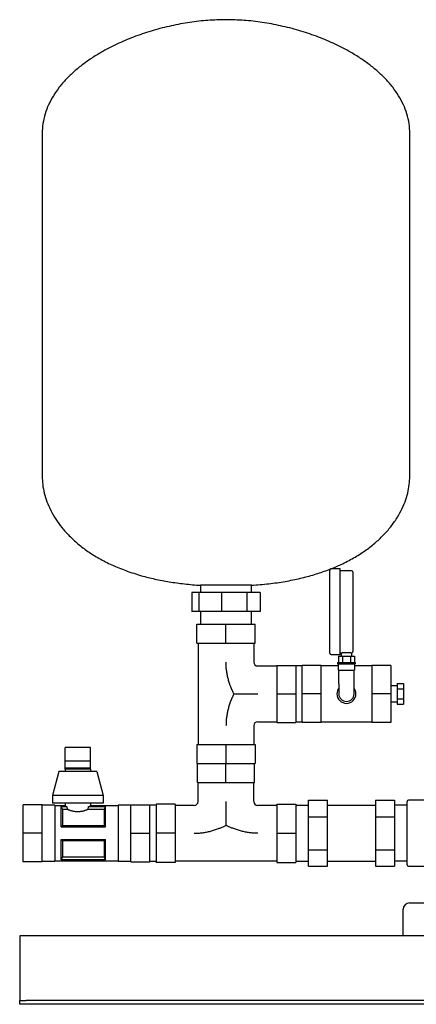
# Model space of a CAD drawing. Header units: millimetres. Extents: x 16 to 1248, y 16 to 793.
# Tile 1 of 3: x 16 to 329, y 16 to 793. Entities that reach past the tile are written whole.
import ezdxf

# ---------------------------------------------------------------- set-up
doc = ezdxf.new("R2010")
doc.units = ezdxf.units.MM

msp = doc.modelspace()

# ---------------------------------------------------------------- linework, layer by layer
at = {"color": 7, "linetype": 'Continuous', "lineweight": 25}
for p, q in [((34.01, 703.31), (34.01, 432.72)), ((324.01, 432.72), (324.01, 703.31)), ((261.01, 325.91), (261.01, 358.66)), ((269.01, 359.66), (262.01, 359.66)), ((269.01, 325.91), (269.01, 359.66)), ((278.01, 358.31), (269.01, 358.31)), ((279.01, 357.31), (279.01, 325.91)), ((159.01, 346.75), (159.01, 341.11)), ((176.4, 346.75), (159.01, 346.75)), ((199.01, 346.75), (176.4, 346.75)), ((199.01, 341.11), (199.01, 346.75)), ((152.18, 341.11), (152.18, 326.11)), ((157.55, 341.11), (152.18, 341.11)), ((157.55, 341.11), (157.55, 326.11)), ((175.48, 341.11), (157.55, 341.11)), ((175.48, 341.11), (175.48, 326.11)), ((195.49, 341.11), (175.48, 341.11)), ((195.49, 341.11), (195.49, 326.11)), ((205.84, 341.11), (195.49, 341.11)), ((205.84, 341.11), (205.84, 326.11)), ((157.55, 326.11), (152.18, 326.11)), ((175.48, 326.11), (157.55, 326.11)), ((159.01, 326.11), (159.01, 316.11)), ((195.49, 326.11), (175.48, 326.11)), ((205.84, 326.11), (195.49, 326.11)), ((199.01, 316.11), (199.01, 326.11)), ((261.01, 293.16), (261.01, 325.91)), ((269.01, 292.16), (269.01, 325.91)), ((279.01, 325.91), (279.01, 294.51)), ((156.01, 301.11), (156.01, 316.11)), ((156.01, 316.11), (179.01, 316.11)), ((179.01, 301.11), (179.01, 316.11)), ((179.01, 316.11), (202.01, 316.11)), ((202.01, 301.11), (202.01, 316.11)), ((156.01, 301.11), (179.01, 301.11)), ((157.01, 301.11), (157.01, 221.11)), ((179.01, 301.11), (202.01, 301.11)), ((201.01, 301.11), (201.01, 286.11)), ((262.01, 292.16), (269.01, 292.16)), ((267.66, 290.91), (267.66, 285.91)), ((267.66, 290.91), (270.84, 290.91)), ((269.01, 293.51), (269.91, 293.51)), ((269.91, 293.51), (269.91, 290.91)), ((270.84, 290.91), (270.84, 285.91)), ((270.84, 290.91), (277.19, 290.91)), ((277.19, 290.91), (277.19, 285.91)), ((277.19, 290.91), (280.36, 290.91)), ((278.11, 293.51), (278.11, 290.91)), ((280.36, 290.91), (280.36, 285.91)), ((204.01, 283.11), (219.01, 283.11)), ((219.01, 283.61), (234.01, 283.61)), ((219.01, 283.61), (219.01, 261.11)), ((234.01, 283.61), (234.01, 261.11)), ((239.01, 283.26), (234.01, 283.26)), ((254.01, 283.61), (239.01, 283.61)), ((239.01, 261.11), (239.01, 283.61)), ((254.01, 261.11), (254.01, 283.61)), ((267.51, 283.26), (254.01, 283.26)), ((267.01, 285.91), (267.01, 284.91)), ((267.01, 285.91), (281.01, 285.91)), ((267.01, 284.91), (281.01, 284.91)), ((267.51, 284.91), (267.51, 279.91)), ((267.51, 279.91), (280.51, 279.91)), ((268.01, 269.11), (268.01, 279.91)), ((280.01, 269.11), (280.01, 279.91)), ((280.51, 284.91), (280.51, 279.91)), ((294.01, 283.26), (280.51, 283.26)), ((281.01, 285.91), (281.01, 284.91)), ((309.01, 283.61), (294.01, 283.61)), ((294.01, 283.61), (294.01, 261.11)), ((309.01, 283.61), (309.01, 261.11)), ((268.01, 269.11), (268.01, 261.11)), ((280.01, 261.11), (280.01, 269.11)), ((314.01, 267.46), (309.01, 267.46)), ((314.01, 269.2), (319.01, 269.2)), ((314.01, 269.2), (314.01, 265.16)), ((314.01, 265.16), (314.01, 257.07)), ((314.01, 265.16), (319.01, 265.16)), ((319.01, 269.2), (319.01, 265.16)), ((319.01, 265.16), (319.01, 257.07)), ((219.01, 261.11), (219.01, 238.61)), ((219.01, 261.11), (234.01, 261.11)), ((234.01, 261.11), (234.01, 238.61)), ((254.01, 261.11), (239.01, 261.11)), ((239.01, 238.61), (239.01, 261.11)), ((254.01, 238.61), (254.01, 261.11)), ((309.01, 261.11), (294.01, 261.11)), ((294.01, 261.11), (294.01, 238.61)), ((309.01, 261.11), (309.01, 238.61)), ((314.01, 257.07), (319.01, 257.07)), ((314.01, 257.07), (314.01, 253.03)), ((319.01, 257.07), (319.01, 253.03)), ((309.01, 254.76), (314.01, 254.76)), ((314.01, 253.03), (319.01, 253.03)), ((201.01, 236.11), (201.01, 221.11)), ((204.01, 239.11), (219.01, 239.11)), ((219.01, 238.61), (234.01, 238.61)), ((234.01, 238.96), (239.01, 238.96)), ((254.01, 238.61), (239.01, 238.61)), ((254.01, 238.96), (294.01, 238.96)), ((309.01, 238.61), (294.01, 238.61)), ((72.01, 218.8), (52.01, 218.8)), ((52.01, 208.35), (52.01, 218.8)), ((72.01, 208.35), (72.01, 218.8)), ((156.01, 221.11), (156.01, 206.11)), ((156.01, 221.11), (179.01, 221.11)), ((179.01, 221.11), (179.01, 206.11)), ((179.01, 221.11), (202.01, 221.11)), ((202.01, 221.11), (202.01, 206.11)), ((52.01, 201.76), (52.01, 208.35)), ((52.01, 208.35), (72.01, 208.35)), ((53.01, 202.76), (52.01, 201.76)), ((53.01, 202.76), (71.01, 202.76)), ((71.01, 202.76), (72.01, 201.76)), ((72.01, 201.76), (72.01, 208.35)), ((156.01, 206.11), (179.01, 206.11)), ((156.51, 191.11), (156.51, 206.11)), ((179.01, 206.11), (202.01, 206.11)), ((179.01, 191.11), (179.01, 206.11)), ((201.51, 191.11), (201.51, 206.11)), ((47.01, 199.76), (42.01, 181.01)), ((77.01, 199.76), (47.01, 199.76)), ((52.01, 201.76), (52.01, 199.76)), ((72.01, 201.76), (52.01, 201.76)), ((72.01, 201.76), (72.01, 199.76)), ((77.01, 199.76), (82.01, 181.01)), ((156.51, 191.11), (179.01, 191.11)), ((157.01, 176.11), (157.01, 191.11)), ((179.01, 191.11), (201.51, 191.11)), ((201.01, 176.11), (201.01, 191.11)), ((42.01, 181.01), (42.01, 174.76)), ((82.01, 181.01), (42.01, 181.01)), ((82.01, 181.01), (82.01, 174.76)), ((34.01, 173.61), (19.01, 173.61)), ((19.01, 151.11), (19.01, 173.61)), ((34.01, 151.11), (34.01, 173.61)), ((44.01, 173.26), (34.01, 173.26)), ((82.01, 174.76), (42.01, 174.76)), ((44.01, 173.26), (44.01, 151.11)), ((52.01, 172.76), (44.01, 172.76)), ((49.01, 172.18), (53.35, 172.18)), ((49.01, 156.11), (49.01, 172.18)), ((49.04, 172.12), (53.35, 172.12)), ((52.01, 174.76), (52.01, 172.76)), ((53.35, 172.12), (53.35, 172.18)), ((70.67, 172.18), (84.01, 172.18)), ((70.67, 172.18), (70.67, 172.12)), ((70.67, 172.12), (83.99, 172.12)), ((72.01, 174.76), (72.01, 172.76)), ((94.01, 172.76), (72.01, 172.76)), ((84.01, 156.11), (84.01, 172.18)), ((104.01, 173.26), (94.01, 173.26)), ((94.01, 173.26), (94.01, 151.11)), ((104.01, 173.61), (119.01, 173.61)), ((104.01, 151.11), (104.01, 173.61)), ((119.01, 151.11), (119.01, 173.61)), ((124.01, 173.26), (119.01, 173.26)), ((139.01, 174.11), (124.01, 174.11)), ((124.01, 174.11), (124.01, 151.11)), ((139.01, 174.11), (139.01, 151.11)), ((154.01, 173.11), (139.01, 173.11)), ((219.01, 173.11), (204.01, 173.11)), ((219.01, 174.11), (219.01, 151.11)), ((219.01, 174.11), (234.01, 174.11)), ((234.01, 174.11), (234.01, 151.11)), ((234.01, 173.26), (244.01, 173.26)), ((244.01, 177.09), (259.01, 177.09)), ((244.01, 164.1), (244.01, 177.09)), ((259.01, 164.1), (259.01, 177.09)), ((259.01, 173.26), (297.01, 173.26)), ((297.01, 177.09), (297.01, 164.1)), ((297.01, 177.09), (312.01, 177.09)), ((312.01, 177.09), (312.01, 164.1)), ((322.01, 173.26), (312.01, 173.26)), ((322.01, 151.11), (322.01, 176.11)), ((348.01, 177.11), (323.01, 177.11)), ((49.95, 169.8), (49.95, 157.19)), ((54.07, 169.8), (49.95, 169.8)), ((83.08, 169.8), (69.95, 169.8)), ((83.08, 157.19), (83.08, 169.8)), ((244.01, 164.1), (259.01, 164.1)), ((244.01, 138.12), (244.01, 164.1)), ((259.01, 138.12), (259.01, 164.1)), ((297.01, 164.1), (297.01, 138.12)), ((297.01, 164.1), (312.01, 164.1)), ((312.01, 164.1), (312.01, 138.12)), ((49.01, 156.11), (84.01, 156.11)), ((49.95, 157.19), (83.08, 157.19)), ((34.01, 151.11), (19.01, 151.11)), ((19.01, 128.61), (19.01, 151.11)), ((34.01, 128.61), (34.01, 151.11)), ((44.01, 151.11), (44.01, 128.96)), ((94.01, 151.11), (94.01, 128.96)), ((104.01, 128.61), (104.01, 151.11)), ((104.01, 151.11), (119.01, 151.11)), ((119.01, 128.61), (119.01, 151.11)), ((139.01, 151.11), (124.01, 151.11)), ((124.01, 151.11), (124.01, 128.11)), ((139.01, 151.11), (139.01, 128.11)), ((219.01, 151.11), (234.01, 151.11)), ((219.01, 151.11), (219.01, 128.11)), ((234.01, 151.11), (234.01, 128.11)), ((322.01, 126.11), (322.01, 151.11)), ((49.01, 146.11), (84.01, 146.11)), ((49.01, 130.05), (49.01, 146.11)), ((49.95, 145.03), (49.95, 132.43)), ((83.08, 145.03), (49.95, 145.03)), ((83.08, 132.43), (83.08, 145.03)), ((84.01, 130.05), (84.01, 146.11)), ((49.95, 132.43), (83.08, 132.43)), ((244.01, 125.13), (244.01, 138.12)), ((244.01, 138.12), (259.01, 138.12)), ((259.01, 125.13), (259.01, 138.12)), ((297.01, 138.12), (312.01, 138.12)), ((297.01, 138.12), (297.01, 125.13)), ((312.01, 138.12), (312.01, 125.13)), ((34.01, 128.61), (19.01, 128.61)), ((34.01, 128.96), (44.01, 128.96)), ((44.01, 129.46), (94.01, 129.46)), ((49.01, 130.05), (84.01, 130.05)), ((83.99, 130.11), (49.04, 130.11)), ((94.01, 128.96), (104.01, 128.96)), ((104.01, 128.61), (119.01, 128.61)), ((119.01, 128.96), (124.01, 128.96)), ((139.01, 128.11), (124.01, 128.11)), ((219.01, 129.11), (139.01, 129.11)), ((219.01, 128.11), (234.01, 128.11)), ((234.01, 128.96), (244.01, 128.96)), ((244.01, 125.13), (259.01, 125.13)), ((259.01, 128.96), (297.01, 128.96)), ((297.01, 125.13), (312.01, 125.13)), ((322.01, 128.96), (312.01, 128.96)), ((323.01, 125.11), (348.01, 125.11)), ((323.76, 96.11), (343.96, 96.11)), ((318.76, 70.11), (318.76, 91.11)), ((816.26, 70.11), (16.26, 70.11)), ((16.26, 70.11), (16.26, 65.11)), ((16.26, 65.11), (16.26, 21.11)), ((16.26, 21.11), (16.26, 19.11)), ((16.26, 16.11), (16.26, 19.11)), ((16.26, 19.11), (21.26, 19.11)), ((21.26, 16.11), (16.26, 16.11)), ((811.26, 19.11), (21.26, 19.11)), ((811.26, 16.11), (21.26, 16.11))]:
    msp.add_line(p, q, dxfattribs=at)
at = {"color": 7, "linetype": 'Continuous', "lineweight": 25, "flags": 128}
for points in [[(49.01, 172.18), (49.03, 172.14), (49.04, 172.12)], [(83.99, 172.12), (84, 172.15), (84.01, 172.18)], [(49.04, 130.11), (49.03, 130.08), (49.01, 130.05)], [(84.01, 130.05), (84, 130.08), (83.99, 130.11)]]:
    msp.add_lwpolyline(points, dxfattribs=at)
at = {"color": 7, "linetype": 'Continuous', "lineweight": 25}
for centre, radius, start, end in [((262.01, 358.66), 1, 90, 180), ((278.01, 357.31), 1, 0, 90), ((262.01, 293.16), 1, 180, 270), ((204.01, 286.11), 3, 180, 270), ((274.01, 261.11), 7.5, 143.1301, 180), ((274.01, 261.11), 7.5, 0, 36.8699), ((274.01, 261.11), 7.5, 180, 0), ((274.01, 261.11), 6, 180, 270), ((274.01, 261.11), 6, 270, 0), ((204.01, 236.11), 3, 90, 180), ((154.01, 176.11), 3, 270, 0), ((204.01, 176.11), 3, 180, 270), ((323.01, 176.11), 1, 90, 180), ((323.01, 126.11), 1, 180, 270), ((323.76, 91.11), 5, 90, 180)]:
    msp.add_arc(centre, radius, start, end, dxfattribs=at)
for points, knots in [([(179.01, 793.11), (174.27, 793), (164.68, 792.78), (150.27, 791.07), (135.85, 788.43), (121.6, 784.78), (107.75, 780.2), (94.47, 774.72), (83.18, 769), (73.8, 763.34), (66.19, 758.03), (59.21, 752.35), (52.92, 746.31), (47.4, 739.92), (42.71, 733.2), (38.92, 726.16), (36.15, 718.81), (34.35, 711.16), (34.13, 705.94), (34.01, 703.31)], [0, 0, 0, 0, 0.076609, 0.154857, 0.234025, 0.313364, 0.392122, 0.469576, 0.545055, 0.596413, 0.646366, 0.694802, 0.741676, 0.787017, 0.830956, 0.873749, 0.915793, 0.957642, 1, 1, 1, 1]), ([(324.01, 703.31), (323.9, 705.94), (323.68, 711.16), (321.88, 718.81), (319.1, 726.16), (315.32, 733.2), (310.63, 739.92), (305.11, 746.31), (298.82, 752.35), (291.83, 758.03), (284.22, 763.34), (274.85, 769), (263.55, 774.72), (250.28, 780.2), (236.42, 784.78), (222.18, 788.43), (207.75, 791.07), (193.35, 792.78), (183.76, 793), (179.01, 793.11)], [0, 0, 0, 0, 0.042358, 0.084207, 0.126251, 0.169044, 0.212983, 0.258324, 0.305198, 0.353634, 0.403587, 0.454945, 0.530424, 0.607878, 0.686636, 0.765975, 0.845143, 0.923391, 1, 1, 1, 1]), ([(34.01, 432.72), (34.09, 430.56), (34.26, 426.13), (35.57, 419.43), (37.69, 412.58), (40.73, 405.66), (44.69, 398.81), (49.58, 392.08), (55.41, 385.56), (62.26, 379.28), (70.14, 373.31), (79.09, 367.74), (89.14, 362.63), (100.32, 358.07), (111.7, 354.43), (123.1, 351.59), (134.38, 349.43), (146.42, 347.74), (154.74, 347.08), (159.01, 346.75)], [0, 0, 0, 0, 0.039003, 0.079969, 0.123044, 0.168399, 0.216235, 0.265872, 0.318412, 0.374173, 0.43351, 0.496816, 0.564519, 0.637073, 0.714953, 0.780208, 0.849301, 0.922481, 1, 1, 1, 1]), ([(199.01, 346.75), (203.62, 347.11), (212.56, 347.82), (225.47, 349.72), (237.49, 352.15), (248.64, 355.12), (258.93, 358.57), (268.9, 362.66), (278.44, 367.46), (287.45, 373.01), (295.39, 378.96), (302.32, 385.26), (308.28, 391.86), (313.26, 398.68), (317.26, 405.6), (320.32, 412.53), (322.45, 419.4), (323.76, 426.12), (323.93, 430.55), (324.01, 432.72)], [0, 0, 0, 0, 0.08352, 0.162003, 0.235767, 0.305124, 0.370381, 0.431839, 0.499782, 0.563307, 0.622839, 0.678776, 0.732519, 0.783228, 0.831195, 0.876667, 0.919848, 0.96091, 1, 1, 1, 1]), ([(269.91, 293.51), (269.91, 293.51), (269.92, 293.51), (269.93, 293.52), (269.95, 293.52), (269.99, 293.52), (270.06, 293.53), (270.22, 293.55), (270.49, 293.58), (270.94, 293.63), (271.49, 293.68), (272.12, 293.72), (272.82, 293.75), (273.56, 293.77), (274.31, 293.78), (275.05, 293.76), (275.76, 293.73), (276.41, 293.69), (276.98, 293.64), (277.37, 293.6), (277.63, 293.57), (277.79, 293.55), (277.92, 293.54), (277.98, 293.53), (278.01, 293.53)], [0, 0, 0, 0, 0.015613, 0.031195, 0.046779, 0.062398, 0.093732, 0.125082, 0.187507, 0.250019, 0.312569, 0.374947, 0.437574, 0.499871, 0.562544, 0.624823, 0.687505, 0.749817, 0.812454, 0.874834, 0.906144, 0.937446, 0.968729, 1, 1, 1, 1]), ([(278.11, 293.51), (278.23, 293.54), (278.47, 293.59), (278.77, 293.82), (278.98, 294.15), (279, 294.39), (279.01, 294.51)], [0, 0, 0, 0, 0.241358, 0.5, 0.758642, 1, 1, 1, 1]), ([(185.26, 261.11), (185.16, 261.33), (184.94, 261.76), (184.63, 262.41), (184.33, 263.06), (184.03, 263.72), (183.74, 264.38), (183.45, 265.04), (183.18, 265.7), (182.91, 266.37), (182.34, 267.83), (181.55, 270.09), (180.64, 273.21), (179.93, 276.38), (179.4, 279.6), (179.16, 282.03), (179.07, 283.66), (179.04, 284.47), (179.02, 285.29), (179.01, 285.83), (179.01, 286.11)], [0, 0, 0, 0, 0.027887, 0.055742, 0.083568, 0.111371, 0.139153, 0.166921, 0.194677, 0.222427, 0.250174, 0.375099, 0.498817, 0.624406, 0.748764, 0.874334, 0.905755, 0.93716, 0.967429, 1, 1, 1, 1]), ([(185.26, 261.11), (185.16, 260.9), (184.94, 260.47), (184.63, 259.82), (184.33, 259.17), (184.03, 258.52), (183.74, 257.87), (183.46, 257.21), (183.19, 256.54), (182.92, 255.88), (182.35, 254.42), (181.55, 252.15), (180.64, 249.02), (179.93, 245.84), (179.4, 242.62), (179.16, 240.19), (179.07, 238.56), (179.04, 237.74), (179.02, 236.92), (179.01, 236.38), (179.01, 236.11)], [0, 0, 0, 0, 0.027789, 0.05554, 0.083257, 0.11094, 0.138595, 0.166223, 0.19383, 0.221418, 0.248993, 0.374373, 0.499126, 0.624539, 0.749481, 0.874727, 0.906051, 0.937369, 0.96969, 1, 1, 1, 1]), ([(185.26, 261.11), (185.49, 261.11), (185.93, 261.11), (186.6, 261.11), (187.27, 261.11), (187.93, 261.11), (188.59, 261.11), (189.25, 261.11), (190.48, 261.11), (192.26, 261.11), (194.61, 261.11), (196.95, 261.11), (199.3, 261.11), (201.66, 261.11), (203.23, 261.11), (204.01, 261.11)], [0, 0, 0, 0, 0.036186, 0.0721637, 0.1079434, 0.1435363, 0.1789542, 0.2142103, 0.2493184, 0.3749467, 0.4988871, 0.6245636, 0.749161, 0.8747649, 1, 1, 1, 1]), ([(49.04, 172.12), (49.2, 171.72), (49.51, 170.95), (49.8, 170.18), (49.95, 169.8)], [0, 0, 0, 0, 0.512726, 1, 1, 1, 1]), ([(52.01, 172.76), (52.01, 172.76), (52.02, 172.76), (52.03, 172.76), (52.05, 172.75), (52.08, 172.73), (52.12, 172.72), (52.16, 172.69), (52.22, 172.67), (52.28, 172.64), (52.37, 172.6), (52.49, 172.55), (52.66, 172.47), (52.86, 172.39), (53.09, 172.29), (53.26, 172.22), (53.35, 172.18)], [0, 0, 0, 0, 0.054385, 0.109026, 0.163932, 0.219114, 0.274581, 0.330341, 0.386405, 0.442781, 0.499478, 0.593109, 0.689945, 0.79002, 0.893363, 1, 1, 1, 1]), ([(70.67, 172.18), (70.72, 172.2), (70.82, 172.24), (70.96, 172.3), (71.09, 172.35), (71.21, 172.4), (71.32, 172.45), (71.42, 172.5), (71.51, 172.54), (71.59, 172.57), (71.69, 172.62), (71.8, 172.66), (71.89, 172.71), (71.96, 172.74), (72.01, 172.76), (72.01, 172.76), (72.01, 172.76)], [0, 0, 0, 0, 0.0594696, 0.117924, 0.1753675, 0.2318046, 0.28724, 0.3416788, 0.3951262, 0.4475879, 0.4990698, 0.601197, 0.7023, 0.8024315, 0.9016462, 1, 1, 1, 1]), ([(83.08, 169.8), (83.18, 170.05), (83.37, 170.56), (83.67, 171.33), (83.88, 171.85), (83.99, 172.12)], [0, 0, 0, 0, 0.322025, 0.655352, 1, 1, 1, 1]), ([(179.01, 176.11), (179.01, 175.33), (179.01, 173.77), (179.01, 171.42), (179.01, 169.07), (179.01, 166.73), (179.01, 164.38), (179.01, 162.43), (179.01, 160.87), (179.01, 159.7), (179.01, 158.53), (179.01, 157.76), (179.01, 157.36)], [0, 0, 0, 0, 0.124809, 0.249986, 0.374407, 0.499906, 0.624025, 0.749851, 0.811595, 0.873823, 0.936604, 1, 1, 1, 1]), ([(69.95, 169.8), (69.89, 169.77), (69.75, 169.71), (69.54, 169.63), (69.33, 169.54), (69.1, 169.45), (68.87, 169.37), (68.64, 169.28), (68.18, 169.12), (67.49, 168.89), (66.5, 168.6), (65.45, 168.36), (64.34, 168.18), (63.2, 168.06), (62.03, 168.02), (60.86, 168.05), (59.71, 168.17), (58.6, 168.36), (57.54, 168.6), (56.55, 168.88), (55.79, 169.13), (55.22, 169.34), (54.81, 169.5), (54.43, 169.65), (54.19, 169.75), (54.07, 169.8)], [0, 0, 0, 0, 0.017904, 0.035755, 0.05357, 0.071363, 0.089152, 0.106951, 0.124778, 0.187762, 0.24984, 0.312665, 0.374317, 0.436901, 0.498936, 0.561226, 0.624086, 0.686098, 0.7493, 0.811361, 0.874338, 0.905734, 0.937086, 0.968479, 1, 1, 1, 1]), ([(49.95, 157.19), (49.85, 157.08), (49.66, 156.84), (49.36, 156.48), (49.15, 156.24), (49.01, 156.11)], [0, 0, 0, 0, 0.322025, 0.655352, 1, 1, 1, 1]), ([(84.01, 156.11), (83.83, 156.3), (83.52, 156.66), (83.22, 157.02), (83.08, 157.19)], [0, 0, 0, 0, 0.512726, 1, 1, 1, 1]), ([(154.01, 151.11), (154.28, 151.12), (154.82, 151.12), (155.64, 151.14), (156.47, 151.17), (158.1, 151.27), (160.53, 151.5), (163.75, 152.03), (166.92, 152.75), (170.04, 153.65), (172.48, 154.51), (174.29, 155.22), (175.49, 155.72), (176.67, 156.24), (177.85, 156.79), (178.63, 157.17), (179.01, 157.36)], [0, 0, 0, 0, 0.0304077, 0.0628285, 0.0942371, 0.1256559, 0.2512278, 0.3759662, 0.5011797, 0.6251917, 0.7498267, 0.7997054, 0.8496396, 0.8996537, 0.9497682, 1, 1, 1, 1]), ([(204.01, 151.11), (203.73, 151.12), (203.19, 151.12), (202.37, 151.14), (201.57, 151.17), (199.94, 151.26), (197.51, 151.5), (194.29, 152.03), (191.11, 152.74), (187.98, 153.65), (185.53, 154.52), (183.71, 155.23), (182.52, 155.73), (181.34, 156.25), (180.17, 156.79), (179.4, 157.17), (179.01, 157.36)], [0, 0, 0, 0, 0.032467, 0.062643, 0.093946, 0.125284, 0.250529, 0.375086, 0.500882, 0.625335, 0.751013, 0.800723, 0.850452, 0.900225, 0.950066, 1, 1, 1, 1]), ([(49.01, 146.11), (49.2, 145.93), (49.51, 145.57), (49.8, 145.21), (49.95, 145.03)], [0, 0, 0, 0, 0.512726, 1, 1, 1, 1]), ([(83.08, 145.03), (83.18, 145.15), (83.37, 145.39), (83.67, 145.75), (83.88, 145.99), (83.99, 146.11)], [0, 0, 0, 0, 0.322025, 0.655352, 1, 1, 1, 1]), ([(49.95, 132.43), (49.85, 132.18), (49.66, 131.67), (49.36, 130.9), (49.15, 130.38), (49.04, 130.11)], [0, 0, 0, 0, 0.322025, 0.655352, 1, 1, 1, 1]), ([(83.99, 130.11), (83.83, 130.51), (83.52, 131.28), (83.22, 132.05), (83.08, 132.43)], [0, 0, 0, 0, 0.512726, 1, 1, 1, 1])]:
    msp.add_open_spline(points, degree=3, knots=knots, dxfattribs=at)
for points in [[(278.01, 293.53), (278.08, 293.52), (278.11, 293.51), (278.11, 293.51)], [(53.35, 172.12), (53.57, 171.31), (53.81, 170.54), (54.07, 169.8)], [(69.95, 169.8), (70.22, 170.54), (70.46, 171.31), (70.67, 172.12)]]:
    msp.add_open_spline(points, degree=3, dxfattribs=at)

doc.saveas('drawing.dxf')
